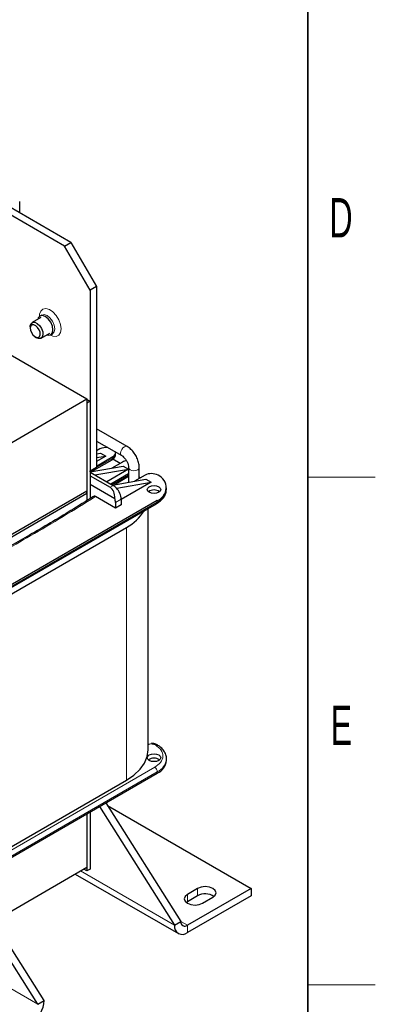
# Model space of a CAD drawing. Header units: millimetres. Extents: x 5 to 418, y 2 to 292.
# Tile 40 of 43: x 382 to 414, y 56 to 143. Entities that reach past the tile are written whole.
import ezdxf

# ---------------------------------------------------------------- set-up
doc = ezdxf.new("R2010")
doc.units = ezdxf.units.MM
doc.layers.add('SLD-0', color=7, linetype='Continuous')
doc.styles.add('SLDTEXTSTYLE0', font='TXT', dxfattribs={"width": 0.605})

msp = doc.modelspace()

# ---------------------------------------------------------------- linework, layer by layer
at = {"color": 7, "linetype": 'Continuous', "lineweight": 25}
for p, q in [((382.4514, 125.6935), (382.4514, 126.6817)), ((386.4361, 122.7401), (380.9206, 125.9241)), ((387.0018, 123.0666), (381.4863, 126.2506)), ((386.4361, 122.7401), (387.0018, 123.0666)), ((388.6988, 118.8209), (386.4361, 122.7401)), ((387.0018, 123.0666), (389.2645, 119.1475)), ((369.5909, 120.0532), (388.416, 109.1857)), ((389.2645, 119.1475), (388.6988, 118.8209)), ((388.6988, 118.8209), (388.6988, 102.8167)), ((389.2645, 119.1475), (389.2645, 103.1433)), ((384.3249, 116.4024), (383.5554, 115.9582)), ((384.4025, 116.6273), (384.2469, 116.5375)), ((383.3897, 115.5919), (383.3897, 115.4517)), ((383.8338, 114.6823), (383.9553, 114.6122)), ((384.3554, 114.5725), (385.1248, 115.0167)), ((385.2028, 114.8816), (385.3584, 114.9714)), ((377.4134, 102.8341), (388.416, 109.1857)), ((388.416, 109.1857), (388.416, 101.0203)), ((388.416, 109.153), (388.6988, 108.9897)), ((388.6988, 108.9897), (388.416, 108.8265)), ((388.416, 108.8265), (388.416, 100.1781)), ((388.6988, 108.9897), (388.6988, 100.3547)), ((391.9753, 104.9807), (389.2645, 106.5456)), ((389.2645, 105.4556), (391.5034, 104.1631)), ((389.5615, 104.7512), (389.2645, 104.5798)), ((389.3634, 104.6369), (389.2645, 104.6939)), ((389.2645, 104.321), (389.6322, 104.3839)), ((390.0847, 104.1226), (389.2645, 103.6491)), ((389.2645, 103.9824), (390.0847, 104.1226)), ((389.2645, 103.2409), (390.7211, 104.0818)), ((389.6322, 104.3839), (390.0847, 104.1226)), ((390.9554, 104.2777), (390.9554, 104.4083)), ((388.6988, 102.7216), (391.6404, 103.2246)), ((388.6988, 102.8167), (389.2645, 103.1433)), ((388.8164, 102.7433), (390.6548, 103.8046)), ((391.5697, 103.5919), (390.6357, 103.0528)), ((391.3715, 103.4776), (390.7234, 103.8518)), ((391.6404, 103.2246), (392.0929, 102.9633)), ((392.1159, 103.1022), (392.1159, 101.8032)), ((393.0599, 102.1336), (393.0599, 103.1022)), ((388.6988, 102.7023), (390.7494, 101.5185)), ((388.6988, 102.3757), (390.4666, 101.3552)), ((389.1255, 102.4559), (392.0929, 102.9633)), ((392.0929, 102.9633), (390.1698, 101.8531)), ((390.5233, 101.649), (392.1159, 102.5684)), ((390.8206, 101.5817), (392.1159, 102.3295)), ((393.5767, 102.432), (392.6439, 101.8935)), ((388.6988, 101.6245), (390.8884, 100.3605)), ((390.6812, 101.5579), (393.6486, 102.0653)), ((391.0464, 101.2715), (391.0715, 101.286)), ((391.0715, 101.286), (394.1011, 101.804)), ((394.1011, 101.804), (391.4565, 100.2773)), ((393.6486, 102.0653), (394.1011, 101.804)), ((395.4727, 101.1917), (395.4727, 101.3223)), ((388.416, 101.0203), (377.4559, 94.6932)), ((388.416, 100.7917), (377.6539, 94.5789)), ((388.416, 100.7917), (388.416, 101.0203)), ((388.416, 100.7917), (388.416, 100.1781)), ((390.9474, 99.5099), (389.1818, 100.5292)), ((377.8986, 90.2686), (394.5864, 99.9022)), ((394.6526, 100.1793), (377.9649, 90.5457)), ((390.9474, 99.9998), (390.9474, 99.5099)), ((391.4565, 99.8038), (390.9474, 99.5099)), ((391.4565, 100.2937), (391.4565, 99.8038)), ((393.8446, 78.0754), (393.8446, 99.474)), ((380.5529, 91.2395), (391.9232, 97.8035)), ((395.4727, 77.1527), (395.4727, 77.2834)), ((377.9649, 66.3761), (394.6526, 76.0097)), ((380.5529, 68.8337), (391.9232, 75.3976)), ((390.0971, 73.3799), (396.7598, 62.8558)), ((388.6988, 72.5727), (388.6988, 67.5095)), ((389.5314, 73.0533), (396.1941, 62.5293)), ((390.2433, 73.1489), (402.9824, 65.7948)), ((388.416, 72.4094), (388.416, 67.3462)), ((388.416, 72.4094), (388.416, 67.6728)), ((380.1592, 62.9063), (388.416, 67.6728)), ((388.416, 67.3462), (388.1331, 67.5095)), ((388.6988, 67.5095), (388.416, 67.3462)), ((384.6259, 55.8511), (377.9631, 66.3751)), ((387.3814, 67.0756), (396.5256, 61.7967)), ((384.0602, 55.5245), (377.3583, 66.1104)), ((398.2306, 65.7948), (397.3255, 65.2723)), ((402.9824, 65.7948), (397.3255, 62.5292)), ((402.9824, 65.7948), (402.9824, 65.1416)), ((397.3255, 64.6191), (397.2288, 64.5538)), ((402.9824, 65.1416), (397.3255, 61.8759)), ((398.2306, 65.1416), (397.3255, 64.6191)), ((398.6832, 64.4886), (399.5883, 65.0111)), ((396.1941, 62.5293), (396.7598, 62.8558)), ((384.0602, 55.5245), (384.6259, 55.8511))]:
    msp.add_line(p, q, dxfattribs=at)
at = {"color": 7, "linetype": 'Continuous', "lineweight": 18}
for p, q in [((390.7211, 103.9511), (388.8827, 102.8898)), ((390.7211, 104.0818), (390.7211, 103.9511)), ((388.8827, 102.9228), (388.8827, 102.8898)), ((392.1159, 102.4377), (390.6365, 101.5837)), ((390.4666, 101.3552), (390.7494, 101.5185)), ((394.6526, 100.0487), (377.9649, 90.4151)), ((391.4565, 100.2937), (390.9474, 99.9998)), ((394.6526, 100.0487), (394.6526, 100.1793)), ((391.9232, 97.8035), (391.9232, 75.3976)), ((377.7387, 66.8987), (394.4264, 76.5323)), ((377.9649, 66.5068), (394.6526, 76.1404)), ((394.6526, 76.1404), (394.6526, 76.0097)), ((387.8501, 67.3462), (396.1941, 62.5293)), ((398.2306, 65.7948), (398.2306, 65.1416)), ((397.3255, 65.2723), (397.3255, 64.6191)), ((384.0602, 55.5245), (370.0584, 63.6075)), ((396.7598, 62.8557), (397.3255, 62.5292)), ((397.3255, 62.5292), (397.3255, 61.8759))]:
    msp.add_line(p, q, dxfattribs=at)
at = {"color": 7, "linetype": 'Continuous', "lineweight": 18, "flags": 128}
for points in [[(386.1221, 115.4091), (386.0702, 115.7987), (385.9199, 116.2059), (385.6877, 116.5869), (385.3987, 116.9001), (385.0841, 117.1118), (384.7781, 117.199), (384.5139, 117.1522), (384.32, 116.9765), (384.2175, 116.6909), (384.2045, 116.5082)], [(385.5564, 115.4091), (385.505, 115.7376), (385.3584, 116.0754), (385.1391, 116.3712), (384.8804, 116.58), (384.6217, 116.6699), (384.4024, 116.6273), (384.4022, 116.6272)], [(385.1562, 114.8595), (385.3987, 114.7534), (385.6877, 114.733), (385.9199, 114.8458), (386.0702, 115.0796), (386.1221, 115.4091)], [(385.3578, 114.9711), (385.3584, 114.9715), (385.505, 115.1401), (385.5564, 115.4091)], [(391.4999, 104.1652), (391.431, 104.2464), (391.4056, 104.3792), (391.431, 104.5414), (391.5034, 104.7082), (391.6116, 104.8542), (391.7394, 104.9573), (391.8671, 105.0017), (391.9754, 104.9807), (391.9755, 104.9806)], [(392.1159, 103.0986), (392.1518, 102.9979), (392.2541, 102.9095), (392.4073, 102.8505), (392.5879, 102.8297), (392.7685, 102.8505), (392.9217, 102.9095), (393.024, 102.9979), (393.0599, 103.1022), (393.0599, 103.1024)], [(388.8827, 102.8898), (388.7526, 102.7774), (388.7235, 102.7258)]]:
    msp.add_lwpolyline(points, dxfattribs=at)
at = {"color": 7, "linetype": 'Continuous', "lineweight": 25, "flags": 128}
for points in [[(385.4009, 115.3193), (385.3494, 115.6478), (385.2029, 115.9856), (384.9836, 116.2814), (384.7249, 116.4902), (384.4662, 116.5801), (384.2469, 116.5375), (384.1003, 116.3689), (384.0632, 116.2513)], [(383.3897, 115.5919), (383.393, 115.6602), (383.459, 115.8653), (383.6006, 115.979), (383.7963, 115.9841), (384.0161, 115.8798), (384.2267, 115.6819)], [(384.047, 115.5223), (383.8816, 115.6777), (383.709, 115.7596), (383.5553, 115.7556), (383.4441, 115.6663), (383.3923, 115.5053), (383.4076, 115.297), (383.4879, 115.0733), (383.6208, 114.8682), (383.7862, 114.7128), (383.9589, 114.6309), (384.1125, 114.6349), (384.2237, 114.7242), (384.2756, 114.8852), (384.2602, 115.0935), (384.1799, 115.3172), (384.047, 115.5223)], [(384.2267, 115.6819), (384.396, 115.4207), (384.4982, 115.1357), (384.5178, 114.8706), (384.4518, 114.6655), (384.3101, 114.5518), (384.1145, 114.5467), (383.9553, 114.6122)], [(384.8631, 114.8657), (384.9836, 114.8391), (385.2029, 114.8817), (385.3494, 115.0503), (385.4009, 115.3193)], [(388.7136, 102.7241), (388.7069, 102.7755), (388.7131, 102.8249)], [(388.8164, 102.7433), (388.8164, 102.7433), (388.8207, 102.7459)], [(393.1451, 102.1828), (393.1296, 102.2005), (393.0599, 102.2773)], [(394.7941, 100.9141), (394.5994, 100.839), (394.3698, 100.8127), (394.1402, 100.839), (393.9455, 100.9141), (393.8155, 101.0265), (393.7698, 101.159), (393.8155, 101.2916), (393.9455, 101.404), (394.1402, 101.479), (394.3698, 101.5054), (394.5994, 101.479), (394.7941, 101.404), (394.9241, 101.2916), (394.9698, 101.159), (394.9241, 101.0265), (394.7941, 100.9141)], [(391.9232, 75.3976), (392.5917, 75.8494), (393.1296, 76.3561), (393.5235, 76.9051), (393.7638, 77.483), (393.8446, 78.0754)], [(394.7941, 77.1364), (394.5994, 77.0614), (394.3698, 77.035), (394.1402, 77.0614), (393.9455, 77.1364), (393.8155, 77.2488), (393.7698, 77.3814), (393.8155, 77.5139), (393.9455, 77.6263), (394.1402, 77.7014), (394.3698, 77.7277), (394.5994, 77.7014), (394.7941, 77.6263), (394.9241, 77.5139), (394.9698, 77.3814), (394.9241, 77.2488), (394.7941, 77.1364)], [(392.3678, 69.7932), (392.301, 69.942), (392.2137, 70.0366)], [(399.5883, 65.0111), (399.7964, 65.1908), (399.8694, 65.4029), (399.7964, 65.615), (399.5883, 65.7948), (399.2768, 65.9149), (398.9094, 65.9571), (398.5421, 65.9149), (398.2306, 65.7948)], [(397.3255, 65.2723), (397.1174, 65.0925), (397.0443, 64.8804), (397.1174, 64.6683), (397.3255, 64.4886), (397.637, 64.3684), (398.0043, 64.3262), (398.3717, 64.3684), (398.6832, 64.4886)]]:
    msp.add_lwpolyline(points, dxfattribs=at)
at = {"color": 7, "linetype": 'Continuous', "lineweight": 25}
for centre, radius, start, end in [((390.1214, 103.6738), 1.2142, 83.364339, 117.461722), ((390.5643, 103.9338), 0.1578, 305.013333, 6.298848), ((390.5795, 104.4235), 0.3699, 292.516133, 9.736739), ((390.5551, 104.3176), 0.4024, 294.374658, 354.305201), ((392.0759, 102.6703), 1.0516, 98.30605, 118.779842), ((394.141, 101.3485), 1.2216, 61.163411, 117.513073), ((394.2333, 101.3149), 1.2105, 290.271023, 65.758979), ((390.1238, 100.4658), 1.2245, 42.503093, 59.274497), ((389.9052, 100.218), 1.5531, 2.795985, 42.714086), ((394.3698, 100.2922), 0.8335, 53.591479, 126.408521), ((394.0925, 101.3163), 1.3858, 293.839138, 354.840721), ((389.717, 99.9836), 1.2306, 0.754404, 17.835265), ((389.9284, 101.5283), 4.2254, 298.171693, 327.8147), ((394.3698, 76.5146), 0.8335, 53.591479, 126.408521), ((394.1279, 77.252), 1.3485, 292.900313, 355.779546), ((398.9041, 63.9117), 1.4022, 56.156779, 118.704838), ((397.1047, 62.7999), 0.3494, 170.785963, 309.203285), ((396.8839, 62.4174), 0.6987, 170.785963, 309.203285), ((382.1695, 55.9628), 2.4589, 302.605478, 357.394522)]:
    msp.add_arc(centre, radius, start, end, dxfattribs=at)
at = {"color": 7, "linetype": 'Continuous', "lineweight": 18}
for centre, radius, start, end in [((388.7204, 102.8744), 0.163, 307.979544, 5.418666), ((394.4958, 100.0314), 0.1578, 305.013333, 6.298848), ((394.5885, 78.3807), 0.1642, 63.570497, 124.659319), ((394.1274, 77.3832), 1.3492, 292.911928, 355.662772), ((394.1614, 76.118), 0.4918, 2.605478, 57.394522)]:
    msp.add_arc(centre, radius, start, end, dxfattribs=at)
at = {"color": 7, "linetype": 'Continuous', "lineweight": 25}
for centre, major_axis, ratio, start_param, end_param in [((390.0895, 100.3209), (0.1833, 1.1043), 0.7064445, 4.8647083, 6.0239877), ((392.5983, 101.7693), (2.1299, 0.1995), 0.2323499, 3.8608762, 3.8916056)]:
    msp.add_ellipse(centre, major_axis=major_axis, ratio=ratio, start_param=start_param, end_param=end_param, dxfattribs=at)
for points, knots in [([(393.0599, 103.1022), (393.0566, 103.18), (393.0473, 103.3963), (392.9522, 103.7652), (392.7586, 104.185), (392.4893, 104.5638), (392.2178, 104.8274), (392.037, 104.9417), (391.9753, 104.9807)], [0, 0, 0, 0, 0.1099506, 0.3058553, 0.5013921, 0.6975871, 0.8968652, 1, 1, 1, 1]), ([(390.6507, 103.8088), (390.6807, 103.8249), (390.7671, 103.8716), (390.8727, 103.9914), (390.9515, 104.1418), (390.9473, 104.2441), (390.9458, 104.2819)], [0, 0, 0, 0, 0.1677641, 0.4847089, 0.8096058, 1, 1, 1, 1]), ([(391.5034, 104.1631), (391.5327, 104.1446), (391.6107, 104.0951), (391.759, 103.9551), (391.9194, 103.7378), (392.0455, 103.482), (392.1084, 103.2538), (392.1138, 103.1449), (392.1159, 103.1022)], [0, 0, 0, 0, 0.1057601, 0.2818012, 0.4726807, 0.672649, 0.8717674, 1, 1, 1, 1]), ([(389.0086, 100.5482), (388.3393, 100.1268), (386.489, 98.9618), (383.4713, 97.1858), (380.536, 95.5122), (378.7885, 94.5816), (378.1957, 94.266)], [0, 0, 0, 0, 0.1936014, 0.5352667, 0.8423664, 1, 1, 1, 1]), ([(389.1818, 100.5292), (389.1565, 100.5407), (389.1059, 100.5637), (389.0475, 100.5627), (389.0239, 100.5427), (389.0163, 100.5363)], [0, 0, 0, 0, 0.40451878, 0.80904321, 1, 1, 1, 1]), ([(394.5847, 99.9034), (394.6811, 99.9632), (394.8845, 100.0893), (395.133, 100.3251), (395.3299, 100.6031), (395.4513, 100.8853), (395.4576, 101.0748), (395.4602, 101.1535)], [0, 0, 0, 0, 0.1910334, 0.4026732, 0.61896, 0.8418869, 1, 1, 1, 1]), ([(394.6636, 78.5243), (394.623, 78.5475), (394.5306, 78.6002), (394.3533, 78.6514), (394.2156, 78.6593), (394.1424, 78.6636)], [0, 0, 0, 0, 0.26865555, 0.61103381, 1, 1, 1, 1]), ([(395.4633, 77.2817), (395.4662, 77.3082), (395.4835, 77.4663), (395.3938, 77.7453), (395.1968, 78.0791), (394.9471, 78.338), (394.7424, 78.4683), (394.6585, 78.5217)], [0, 0, 0, 0, 0.05501835, 0.32790357, 0.579505, 0.82782909, 1, 1, 1, 1])]:
    msp.add_open_spline(points, degree=3, knots=knots, dxfattribs=at)
at = {"color": 7, "linetype": 'Continuous', "lineweight": 18}
for points, knots in [([(389.1818, 100.5292), (387.2756, 99.3545), (383.7543, 97.1845), (380.0018, 95.148), (378.2806, 94.214)], [0, 0, 0, 0, 0.5413221, 1, 1, 1, 1]), ([(394.4951, 78.5157), (394.4719, 78.5286), (394.4255, 78.5546), (394.3405, 78.582), (394.2486, 78.6001), (394.1521, 78.6066), (394.0552, 78.6023), (393.9622, 78.5864), (393.8752, 78.5609), (393.8271, 78.5361), (393.803, 78.5237)], [0, 0, 0, 0, 0.12492916, 0.24999712, 0.37486129, 0.49999723, 0.62486128, 0.74999711, 0.8749293, 1, 1, 1, 1]), ([(394.4264, 76.5323), (394.6185, 76.67), (395.0179, 76.9563), (395.2119, 77.5153), (395.0568, 78.0784), (394.6776, 78.3736), (394.4951, 78.5157)], [0, 0, 0, 0, 0.2406183, 0.5, 0.7593817, 1, 1, 1, 1])]:
    msp.add_open_spline(points, degree=3, knots=knots, dxfattribs=at)
at = {"layer": 'SLD-0', "lineweight": 35}
msp.add_line((408, 12), (408, 282.5), dxfattribs=at)
at = {"layer": 'SLD-0', "lineweight": 18}
for p, q in [((408, 102.25), (414, 102.25)), ((408, 57.25), (414, 57.25))]:
    msp.add_line(p, q, dxfattribs=at)

# ---------------------------------------------------------------- texts
at = {"layer": 'SLD-0', "char_height": 3.5, "attachment_point": 2, "style": 'SLDTEXTSTYLE0'}
for s, insert in [('D', (410.9597, 127.0011)), ('E', (410.9816, 82.0011))]:
    msp.add_mtext(s, dxfattribs=dict(at, insert=insert))

doc.saveas('drawing.dxf')
